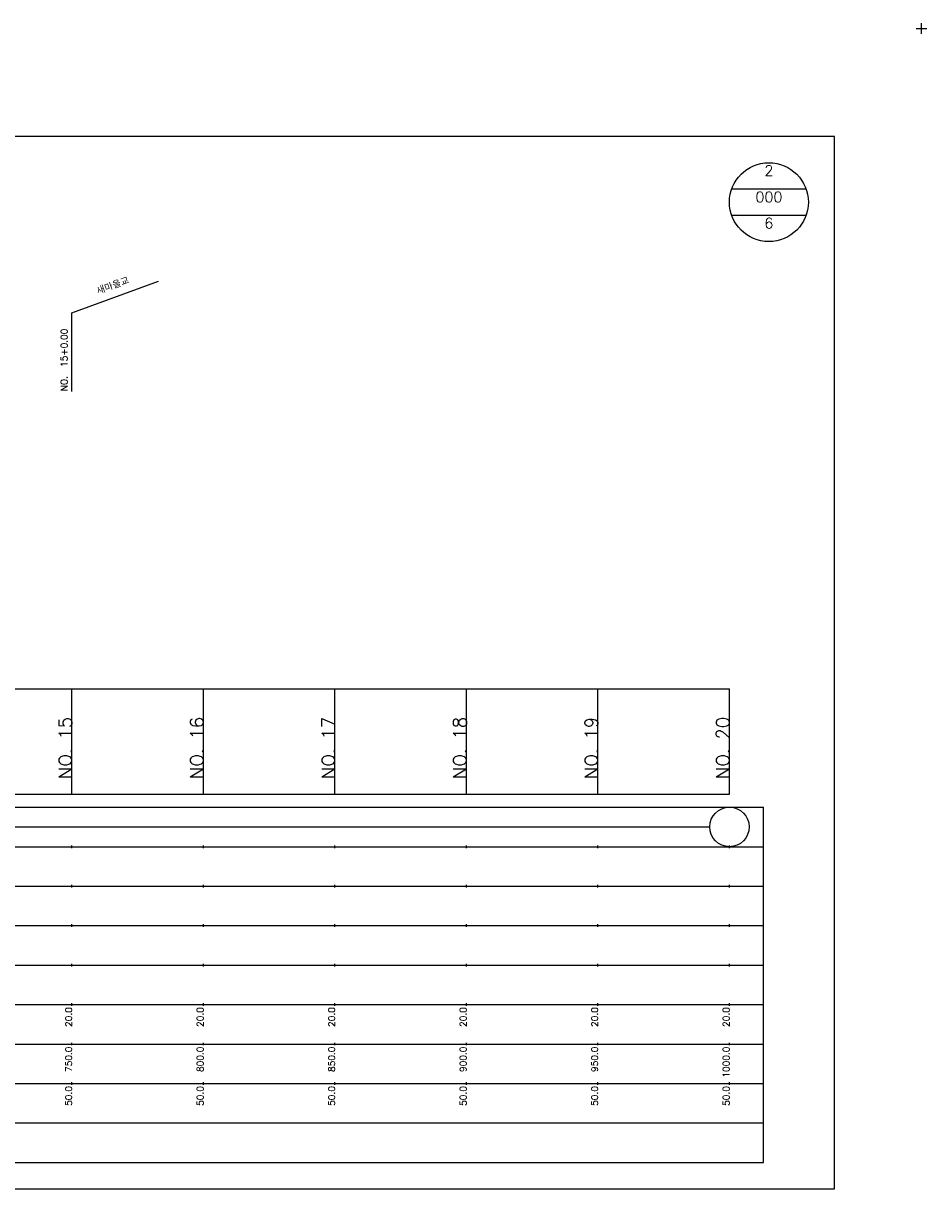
# Model space of a CAD drawing. Extents: x -504 to 685, y -2 to 2900.
# Tile 5 of 12: x 342 to 685, y 525 to 968. Entities that reach past the tile are written whole.
import ezdxf
from ezdxf.enums import TextEntityAlignment as Align

# ---------------------------------------------------------------- set-up
doc = ezdxf.new("R2010")
doc.units = 0
doc.header["$LTSCALE"] = 5
for name, color, linetype in [('BOX', 5, 'CONTINUOUS'), ('DT1', 3, 'CONTINUOUS'), ('DT2', 6, 'CONTINUOUS'), ('LT1', 4, 'CONTINUOUS'), ('ST1', 7, 'CONTINUOUS')]:
    doc.layers.add(name, color=color, linetype=linetype)
doc.styles.add('GHS', font='ROMANS.shx', dxfattribs={"bigfont": 'GHS.shx'})

msp = doc.modelspace()

# ---------------------------------------------------------------- linework, layer by layer
at = {"layer": 'BOX'}
msp.add_lwpolyline([(50, 525), (650, 525), (650, 925), (50, 925), (50, 525)], dxfattribs=at)
at = {"layer": 'DT1'}
for p, q in [((360, 704.83), (360, 705.83)), ((410, 704.83), (410, 705.83)), ((460, 704.83), (460, 705.83)), ((510, 704.83), (510, 705.83)), ((560, 704.83), (560, 705.83)), ((610, 704.83), (610, 705.83))]:
    msp.add_line(p, q, dxfattribs=at)
at = {"layer": 'LT1', "linetype": 'CONTINUOUS'}
for p, q in [((360, 858), (392.89, 869.97)), ((360, 828), (360, 858))]:
    msp.add_line(p, q, dxfattribs=at)
at = {"layer": 'LT1'}
for p, q in [((360, 675), (360, 715)), ((410, 675), (410, 715)), ((460, 675), (460, 715)), ((510, 675), (510, 715)), ((560, 675), (560, 715)), ((610, 675), (610, 715)), ((110, 675), (610, 675)), ((360, 654.5), (360, 655.5)), ((410, 654.5), (410, 655.5)), ((460, 654.5), (460, 655.5)), ((510, 654.5), (510, 655.5)), ((560, 654.5), (560, 655.5)), ((610, 654.5), (610, 655.5)), ((360, 639.5), (360, 640.5)), ((410, 639.5), (410, 640.5)), ((460, 639.5), (460, 640.5)), ((510, 639.5), (510, 640.5)), ((560, 639.5), (560, 640.5)), ((610, 639.5), (610, 640.5)), ((360, 624.5), (360, 625.5)), ((410, 624.5), (410, 625.5)), ((460, 624.5), (460, 625.5)), ((510, 624.5), (510, 625.5)), ((560, 624.5), (560, 625.5)), ((610, 624.5), (610, 625.5)), ((360, 609.5), (360, 610.5)), ((410, 609.5), (410, 610.5)), ((460, 609.5), (460, 610.5)), ((510, 609.5), (510, 610.5)), ((560, 609.5), (560, 610.5)), ((610, 609.5), (610, 610.5)), ((360, 594.5), (360, 595.5)), ((410, 594.5), (410, 595.5)), ((460, 594.5), (460, 595.5)), ((510, 594.5), (510, 595.5)), ((560, 594.5), (560, 595.5)), ((610, 594.5), (610, 595.5)), ((360, 579.5), (360, 580.5)), ((410, 579.5), (410, 580.5)), ((460, 579.5), (460, 580.5)), ((510, 579.5), (510, 580.5)), ((560, 579.5), (560, 580.5)), ((610, 579.5), (610, 580.5)), ((360, 564.5), (360, 565.5)), ((410, 564.5), (410, 565.5)), ((460, 564.5), (460, 565.5)), ((510, 564.5), (510, 565.5)), ((560, 564.5), (560, 565.5)), ((610, 564.5), (610, 565.5))]:
    msp.add_line(p, q, dxfattribs=at)
msp.add_lwpolyline([(110, 715), (160, 715), (210, 715), (260, 715), (310, 715), (360, 715), (410, 715), (460, 715), (510, 715), (560, 715), (610, 715)], dxfattribs=at)
at = {"layer": 'ST1'}
for p, q in [((681, 966), (685, 966)), ((683, 964), (683, 968)), ((80, 670), (623, 670)), ((623, 535), (623, 670)), ((87.5, 655), (623, 655)), ((80, 640), (623, 640)), ((87.5, 625), (623, 625)), ((80, 610), (623, 610)), ((80, 595), (623, 595)), ((80, 580), (623, 580)), ((80, 565), (623, 565)), ((80, 550), (623, 550)), ((80, 535), (623, 535))]:
    msp.add_line(p, q, dxfattribs=at)
at = {"layer": 'ST1', "linetype": 'CONTINUOUS'}
for p, q in [((639.14, 905), (610.86, 905)), ((639.14, 895), (610.86, 895)), ((117.5, 662.5), (602.5, 662.5))]:
    msp.add_line(p, q, dxfattribs=at)
for centre, radius in [((625, 900), 15), ((610, 662.5), 7.5)]:
    msp.add_circle(centre, radius, dxfattribs=at)

# ---------------------------------------------------------------- texts
at = {"layer": 'DT1', "linetype": 'CONTINUOUS', "style": 'GHS'}
msp.add_text('새마을교', height=2.5, rotation=20, dxfattribs=at).set_placement((376, 866.99), align=Align.CENTER)
msp.add_text('NO.  15+0.00', height=2.5, rotation=90, dxfattribs=at).set_placement((358.25, 828.12))
at = {"layer": 'DT1', "style": 'GHS'}
for s, height, p in [('NO. 15', 5, (360, 704.33)), ('NO. 16', 5, (410, 704.33)), ('NO. 17', 5, (460, 704.33)), ('NO. 18', 5, (510, 704.33)), ('NO. 19', 5, (560, 704.33)), ('NO. 20', 5, (610, 704.33)), (' 20.0', 2.5, (360, 594)), (' 20.0', 2.5, (410, 594)), (' 20.0', 2.5, (460, 594)), (' 20.0', 2.5, (510, 594)), (' 20.0', 2.5, (560, 594)), (' 20.0', 2.5, (610, 594)), ('   750.0', 2.5, (360, 579)), ('   800.0', 2.5, (410, 579)), ('   850.0', 2.5, (460, 579)), ('   900.0', 2.5, (510, 579)), ('   950.0', 2.5, (560, 579)), ('  1000.0', 2.5, (610, 579)), ('  50.0', 2.5, (360, 564)), ('  50.0', 2.5, (410, 564)), ('  50.0', 2.5, (460, 564)), ('  50.0', 2.5, (510, 564)), ('  50.0', 2.5, (560, 564)), ('  50.0', 2.5, (610, 564))]:
    msp.add_text(s, height=height, rotation=90, dxfattribs=at).set_placement(p, align=Align.RIGHT)
at = {"layer": 'DT2', "linetype": 'CONTINUOUS', "style": 'GHS'}
for s, p in [('2', (625, 910)), ('000', (625, 900)), ('6', (625, 890))]:
    msp.add_text(s, height=4, dxfattribs=at).set_placement(p, align=Align.CENTER)

doc.saveas('drawing.dxf')
